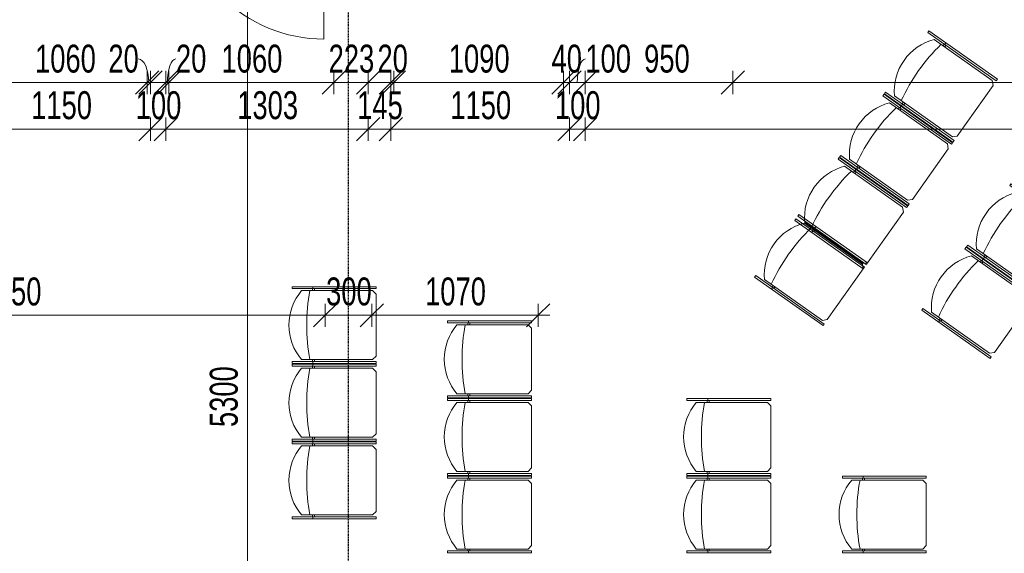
# Model space of a CAD drawing. Header units: millimetres. Extents: x -80560 to 110805, y -11020 to 52719.
# Tile 95 of 152: x 59779 to 66115, y 35387 to 38825. Entities that reach past the tile are written whole.
import ezdxf

# ---------------------------------------------------------------- set-up
doc = ezdxf.new("R2010")
doc.units = ezdxf.units.MM
doc.linetypes.add('CENTER2', pattern=[20, 8, -4, 4, -4])
for name, color, linetype, lineweight in [('A-ANNO-DIMS', 211, 'Continuous', 9), ('A-ANNO-DIMS-100', 211, 'Continuous', 9), ('A-DOOR', 31, 'Continuous', 18), ('I-FURN', 30, 'Continuous', 18), ('S-GRID', 1, 'Continuous', 9)]:
    doc.layers.add(name, color=color, linetype=linetype, lineweight=lineweight)
doc.styles.add('Arial_6', font='arial.ttf', dxfattribs={"width": 0.7, "height": 180})
doc.dimstyles.new('n3o_1_8', dxfattribs={"dimscale": 304.8, "dimtxt": 183.646692, "dimasz": 0.492126, "dimexe": 0.246063, "dimexo": 0.0625, "dimgap": 0.032808, "dimtad": 1, "dimdec": 0, "dimdsep": 46, "dimtxsty": 'Arial_6', "dimblk1": 'OBLIQUE', "dimblk2": 'OBLIQUE', "dimsah": 1, "dimcen": 0.09, "dimdle": 0.246063, "dimazin": 0, "dimtfac": 1, "dimtdec": 4, "dimtix": 1, "dimtmove": 0, "dimatfit": 3, "dimfxl": 0.246063, "dimfxlon": 1, "dimtvp": 1, "dimtolj": 1, "dimtzin": 0, "dimarcsym": 2})
doc.dimstyles.new('n3o_1_8_1', dxfattribs={"dimscale": 304.8, "dimtxt": 183.646692, "dimasz": 0.492126, "dimexe": 0.246063, "dimexo": 0.0625, "dimgap": 0.032808, "dimtad": 1, "dimdec": 0, "dimdsep": 46, "dimtxsty": 'Arial_6', "dimblk1": 'OBLIQUE', "dimblk2": 'OBLIQUE', "dimsah": 1, "dimcen": 0.09, "dimdle": 0.246063, "dimazin": 0, "dimtfac": 1, "dimtdec": 4, "dimtix": 1, "dimtmove": 2, "dimatfit": 3, "dimfxl": 0.246063, "dimfxlon": 1, "dimtvp": 1, "dimtolj": 1, "dimtzin": 0, "dimarcsym": 2})
doc.dimstyles.new('n3o_1_8_2', dxfattribs={"dimscale": 304.8, "dimtxt": 183.646692, "dimasz": 0.492126, "dimexe": 0.246063, "dimexo": 0.0625, "dimgap": 0.032808, "dimtad": 1, "dimdec": 0, "dimdsep": 46, "dimtxsty": 'Arial_6', "dimblk1": 'OBLIQUE', "dimblk2": 'OBLIQUE', "dimsah": 1, "dimcen": 0.09, "dimdle": 0.246063, "dimazin": 0, "dimtfac": 1, "dimtdec": 4, "dimtix": 1, "dimtmove": 1, "dimatfit": 3, "dimfxl": 0.246063, "dimfxlon": 1, "dimtvp": 1, "dimtolj": 1, "dimtzin": 0, "dimarcsym": 2})
doc.dimstyles.new('n3o_1_8_3', dxfattribs={"dimscale": 304.8, "dimtxt": 183.646692, "dimasz": 0.492126, "dimexe": 0.246063, "dimexo": 0.0625, "dimgap": 0.032808, "dimtad": 1, "dimdec": 0, "dimdsep": 46, "dimtxsty": 'Arial_6', "dimblk1": 'OBLIQUE', "dimblk2": 'OBLIQUE', "dimsah": 1, "dimcen": 0.09, "dimdle": 0.246063, "dimazin": 0, "dimtfac": 1, "dimtdec": 4, "dimtix": 1, "dimtmove": 0, "dimatfit": 3, "dimfxl": 0.246063, "dimfxlon": 1, "dimtvp": 1, "dimtolj": 1, "dimtzin": 0, "dimarcsym": 2})

# ---------------------------------------------------------------- blocks, each defined once
blk = doc.blocks.new('Stacking-Chair-KI-Maestro _1_ - Seat _ Back Cushion-30640665-DO_00 begane grond')
at = {"layer": 'I-FURN'}
for p, q in [((-234.9, 259.2), (-247.6, 259.2)), ((-247.6, 259.2), (-247.6, -280.5)), ((-234.9, 259.2), (-234.9, -280.5)), ((235, 259.2), (247.7, 259.2)), ((235, 259.2), (235, -280.5)), ((247.7, 259.2), (247.7, -280.5)), ((-222.3, 199.1), (-222.3, -258.1)), ((222.3, 199.1), (222.3, -258.1)), ((-234.9, 129.4), (-222.3, 129.4)), ((235, 129.4), (222.3, 129.4)), ((-234.9, 125.9), (-247.6, 125.9)), ((-234.9, 116.7), (-222.3, 116.7)), ((235, 116.7), (222.3, 116.7)), ((235, 125.9), (247.7, 125.9)), ((-234.9, -280.5), (-247.6, -280.5)), ((-222.3, -258.1), (-199.9, -280.5)), ((-199.9, -280.5), (199.9, -280.5)), ((222.3, -258.1), (199.9, -280.5)), ((235, -280.5), (247.7, -280.5))]:
    blk.add_line(p, q, dxfattribs=at)
for centre, radius, start, end in [((0, -63.5), 344.1, 90, 130.24326), ((0, -63.5), 344.1, 49.75674, 90), ((0, -1041.2), 1207.5, 90, 100.60986), ((0, -1041.2), 1207.5, 79.39014, 90)]:
    blk.add_arc(centre, radius, start, end, dxfattribs=at)
blk = doc.blocks.new('Stacking-Chair-KI-Maestro _1_ - Seat _ Back Cushion-32528548-DO_00 begane grond')
at = {"layer": 'I-FURN'}
for p, q in [((-234.9, 280.5), (-247.6, 280.5)), ((-247.6, -259.2), (-247.6, 280.5)), ((-234.9, -259.2), (-234.9, 280.5)), ((-222.3, 258.1), (-199.9, 280.5)), ((-222.3, -199.1), (-222.3, 258.1)), ((-199.9, 280.5), (199.9, 280.5)), ((222.3, 258.1), (199.9, 280.5)), ((222.3, -199.1), (222.3, 258.1)), ((235, 280.5), (247.7, 280.5)), ((235, -259.2), (235, 280.5)), ((247.7, -259.2), (247.7, 280.5)), ((-234.9, -125.9), (-247.6, -125.9)), ((-234.9, -116.7), (-222.3, -116.7)), ((235, -116.7), (222.3, -116.7)), ((235, -125.9), (247.7, -125.9)), ((-234.9, -129.4), (-222.3, -129.4)), ((235, -129.4), (222.3, -129.4)), ((-234.9, -259.2), (-247.6, -259.2)), ((235, -259.2), (247.7, -259.2))]:
    blk.add_line(p, q, dxfattribs=at)
for centre, radius, start, end in [((0, 1041.2), 1207.5, 259.39014, 270), ((0, 1041.2), 1207.5, 270, 280.60986), ((0, 63.5), 344.1, 229.75674, 270), ((0, 63.5), 344.1, 270, 310.24326)]:
    blk.add_arc(centre, radius, start, end, dxfattribs=at)
blk = doc.blocks.new('00_n3o_symbool_swingangle - std-31756284-DO_00 begane grond')
at = {"layer": 'A-DOOR'}
blk.add_line((-415, 10), (-415, 944), dxfattribs=at)
blk.add_arc((-415, 10), 934, 360, 90, dxfattribs=at)
blk = doc.blocks.new('DIMBLOCK197-DO_00 begane grond')
at = {"layer": 'A-ANNO-DIMS-100'}
for p, q in [((61245.8, 39650), (61170.8, 39725)), ((61320.8, 39650), (61170.8, 39650)), ((61245.8, 39650), (61245.8, 34350)), ((61245.8, 39650), (61320.8, 39575)), ((61245.8, 39650), (61320.8, 39650)), ((61245.8, 34350), (61170.8, 34425)), ((61320.8, 34350), (61170.8, 34350)), ((61245.8, 34350), (61320.8, 34275)), ((61245.8, 34350), (61320.8, 34350))]:
    blk.add_line(p, q, dxfattribs=at)
at = {"layer": 'A-ANNO-DIMS-100', "color": 0, "insert": (61002.1, 36201.1), "char_height": 180, "width": 461.094, "attachment_point": 1, "rotation": 90, "line_spacing_factor": 0.941778, "style": 'Arial_6'}
blk.add_mtext('5300', dxfattribs=at)
blk = doc.blocks.new('_Oblique')
at = {"color": 0, "linetype": 'ByBlock', "lineweight": -2}
blk.add_line((-0.5, -0.5), (0.5, 0.5), dxfattribs=at)
blk = doc.blocks.new('DIMBLOCK221-DO_00 begane grond')
at = {"layer": 'A-ANNO-DIMS-100'}
for p, q in [((59469.8, 38120.8), (59544.8, 38195.8)), ((59469.8, 38195.8), (59469.8, 38045.8)), ((59469.8, 38120.8), (59469.8, 38195.8)), ((60619.8, 38120.8), (60694.8, 38195.8)), ((60619.8, 38195.8), (60619.8, 38045.8)), ((60619.8, 38120.8), (60619.8, 38195.8)), ((59469.8, 38120.8), (59394.8, 38045.8)), ((59469.8, 38120.8), (60619.8, 38120.8)), ((60619.8, 38120.8), (60544.8, 38045.8))]:
    blk.add_line(p, q, dxfattribs=at)
at = {"layer": 'A-ANNO-DIMS-100', "color": 0, "insert": (59852.7, 38364.5), "char_height": 180, "width": 461.094, "attachment_point": 1, "line_spacing_factor": 0.941778, "style": 'Arial_6'}
blk.add_mtext('1150', dxfattribs=at)
blk = doc.blocks.new('DIMBLOCK222-DO_00 begane grond')
at = {"layer": 'A-ANNO-DIMS-100'}
for p, q in [((60619.8, 38120.8), (60694.8, 38195.8)), ((60619.8, 38195.8), (60619.8, 38045.8)), ((60619.8, 38120.8), (60619.8, 38195.8)), ((60719.8, 38120.8), (60794.8, 38195.8)), ((60719.8, 38195.8), (60719.8, 38045.8)), ((60719.8, 38120.8), (60719.8, 38195.8)), ((60619.8, 38120.8), (60544.8, 38045.8)), ((60619.8, 38120.8), (60719.8, 38120.8)), ((60719.8, 38120.8), (60644.8, 38045.8))]:
    blk.add_line(p, q, dxfattribs=at)
at = {"layer": 'A-ANNO-DIMS-100', "color": 0, "insert": (60525.7, 38364.5), "char_height": 180, "width": 345.821, "attachment_point": 1, "line_spacing_factor": 0.941778, "style": 'Arial_6'}
blk.add_mtext('100', dxfattribs=at)
blk = doc.blocks.new('DIMBLOCK223-DO_00 begane grond')
at = {"layer": 'A-ANNO-DIMS-100'}
for p, q in [((60719.8, 38120.8), (60794.8, 38195.8)), ((60719.8, 38195.8), (60719.8, 38045.8)), ((60719.8, 38120.8), (60719.8, 38195.8)), ((62022.3, 38120.8), (62097.3, 38195.8)), ((62022.3, 38195.8), (62022.3, 38045.8)), ((62022.3, 38120.8), (62022.3, 38195.8)), ((60719.8, 38120.8), (60644.8, 38045.8)), ((60719.8, 38120.8), (62022.3, 38120.8)), ((62022.3, 38120.8), (61947.3, 38045.8))]:
    blk.add_line(p, q, dxfattribs=at)
at = {"layer": 'A-ANNO-DIMS-100', "color": 0, "insert": (61178.9, 38364.5), "char_height": 180, "width": 461.094, "attachment_point": 1, "line_spacing_factor": 0.941778, "style": 'Arial_6'}
blk.add_mtext('1303', dxfattribs=at)
blk = doc.blocks.new('DIMBLOCK224-DO_00 begane grond')
at = {"layer": 'A-ANNO-DIMS-100'}
for p, q in [((62022.3, 38120.8), (62097.3, 38195.8)), ((62022.3, 38195.8), (62022.3, 38045.8)), ((62022.3, 38120.8), (62022.3, 38195.8)), ((62167.3, 38120.8), (62242.3, 38195.8)), ((62167.3, 38195.8), (62167.3, 38045.8)), ((62167.3, 38120.8), (62167.3, 38195.8)), ((62022.3, 38120.8), (61947.3, 38045.8)), ((62022.3, 38120.8), (62167.3, 38120.8)), ((62167.3, 38120.8), (62092.3, 38045.8))]:
    blk.add_line(p, q, dxfattribs=at)
at = {"layer": 'A-ANNO-DIMS-100', "color": 0, "insert": (61950.7, 38364.5), "char_height": 180, "width": 345.821, "attachment_point": 1, "line_spacing_factor": 0.941778, "style": 'Arial_6'}
blk.add_mtext('145', dxfattribs=at)
blk = doc.blocks.new('DIMBLOCK225-DO_00 begane grond')
at = {"layer": 'A-ANNO-DIMS-100'}
for p, q in [((62167.3, 38120.8), (62242.3, 38195.8)), ((62167.3, 38195.8), (62167.3, 38045.8)), ((62167.3, 38120.8), (62167.3, 38195.8)), ((63317.3, 38120.8), (63392.3, 38195.8)), ((63317.3, 38195.8), (63317.3, 38045.8)), ((63317.3, 38120.8), (63317.3, 38195.8)), ((62167.3, 38120.8), (62092.3, 38045.8)), ((62167.3, 38120.8), (63317.3, 38120.8)), ((63317.3, 38120.8), (63242.3, 38045.8))]:
    blk.add_line(p, q, dxfattribs=at)
at = {"layer": 'A-ANNO-DIMS-100', "color": 0, "insert": (62550.2, 38364.5), "char_height": 180, "width": 461.094, "attachment_point": 1, "line_spacing_factor": 0.941778, "style": 'Arial_6'}
blk.add_mtext('1150', dxfattribs=at)
blk = doc.blocks.new('DIMBLOCK226-DO_00 begane grond')
at = {"layer": 'A-ANNO-DIMS-100'}
for p, q in [((63317.3, 38120.8), (63392.3, 38195.8)), ((63317.3, 38195.8), (63317.3, 38045.8)), ((63317.3, 38120.8), (63317.3, 38195.8)), ((63417.3, 38120.8), (63492.3, 38195.8)), ((63417.3, 38195.8), (63417.3, 38045.8)), ((63417.3, 38120.8), (63417.3, 38195.8)), ((63317.3, 38120.8), (63242.3, 38045.8)), ((63317.3, 38120.8), (63417.3, 38120.8)), ((63417.3, 38120.8), (63342.3, 38045.8))]:
    blk.add_line(p, q, dxfattribs=at)
at = {"layer": 'A-ANNO-DIMS-100', "color": 0, "insert": (63223.2, 38364.5), "char_height": 180, "width": 345.821, "attachment_point": 1, "line_spacing_factor": 0.941778, "style": 'Arial_6'}
blk.add_mtext('100', dxfattribs=at)
blk = doc.blocks.new('DIMBLOCK227-DO_00 begane grond')
at = {"layer": 'A-ANNO-DIMS-100'}
for p, q in [((63417.3, 38120.8), (63492.3, 38195.8)), ((63417.3, 38195.8), (63417.3, 38045.8)), ((63417.3, 38120.8), (63417.3, 38195.8)), ((70639.3, 38120.8), (70714.3, 38195.8)), ((70639.3, 38195.8), (70639.3, 38045.8)), ((70639.3, 38120.8), (70639.3, 38195.8)), ((63417.3, 38120.8), (63342.3, 38045.8)), ((63417.3, 38120.8), (70639.3, 38120.8)), ((70639.3, 38120.8), (70564.3, 38045.8))]:
    blk.add_line(p, q, dxfattribs=at)
at = {"layer": 'A-ANNO-DIMS-100', "color": 0, "insert": (66836.2, 38364.5), "char_height": 180, "width": 461.094, "attachment_point": 1, "line_spacing_factor": 0.941778, "style": 'Arial_6'}
blk.add_mtext('7222', dxfattribs=at)
blk = doc.blocks.new('DIMBLOCK312-DO_00 begane grond')
at = {"layer": 'A-ANNO-DIMS-100'}
for p, q in [((57694.8, 36920.8), (57769.8, 36995.8)), ((57694.8, 36845.8), (57694.8, 36995.8)), ((61744.8, 36920.8), (61819.8, 36995.8)), ((61744.8, 36845.8), (61744.8, 36995.8)), ((57694.8, 36920.8), (57619.8, 36845.8)), ((57694.8, 36920.8), (61744.8, 36920.8)), ((57694.8, 36920.8), (57694.8, 36845.8)), ((61744.8, 36920.8), (61669.8, 36845.8)), ((61744.8, 36920.8), (61744.8, 36845.8))]:
    blk.add_line(p, q, dxfattribs=at)
at = {"layer": 'A-ANNO-DIMS-100', "color": 0, "insert": (59527.7, 37164.5), "char_height": 180, "width": 461.094, "attachment_point": 1, "line_spacing_factor": 0.941778, "style": 'Arial_6'}
blk.add_mtext('4050', dxfattribs=at)
blk = doc.blocks.new('DIMBLOCK313-DO_00 begane grond')
at = {"layer": 'A-ANNO-DIMS-100'}
for p, q in [((61744.8, 36920.8), (61819.8, 36995.8)), ((61744.8, 36845.8), (61744.8, 36995.8)), ((62044.8, 36920.8), (62119.8, 36995.8)), ((62044.8, 36845.8), (62044.8, 36995.8)), ((61744.8, 36920.8), (61669.8, 36845.8)), ((61744.8, 36920.8), (62044.8, 36920.8)), ((61744.8, 36920.8), (61744.8, 36845.8)), ((62044.8, 36920.8), (61969.8, 36845.8)), ((62044.8, 36920.8), (62044.8, 36845.8))]:
    blk.add_line(p, q, dxfattribs=at)
at = {"layer": 'A-ANNO-DIMS-100', "color": 0, "insert": (61750.7, 37164.5), "char_height": 180, "width": 345.821, "attachment_point": 1, "line_spacing_factor": 0.941778, "style": 'Arial_6'}
blk.add_mtext('300', dxfattribs=at)
blk = doc.blocks.new('DIMBLOCK314-DO_00 begane grond')
at = {"layer": 'A-ANNO-DIMS-100'}
for p, q in [((62044.8, 36920.8), (62119.8, 36995.8)), ((62044.8, 36845.8), (62044.8, 36995.8)), ((63114.8, 36920.8), (63189.8, 36995.8)), ((63114.8, 36845.8), (63114.8, 36995.8)), ((62044.8, 36920.8), (61969.8, 36845.8)), ((62044.8, 36920.8), (63189.8, 36920.8)), ((62044.8, 36920.8), (62044.8, 36845.8)), ((63114.8, 36920.8), (63039.8, 36845.8)), ((63114.8, 36920.8), (63114.8, 36845.8))]:
    blk.add_line(p, q, dxfattribs=at)
at = {"layer": 'A-ANNO-DIMS-100', "color": 0, "insert": (62387.7, 37164.5), "char_height": 180, "width": 461.094, "attachment_point": 1, "line_spacing_factor": 0.941778, "style": 'Arial_6'}
blk.add_mtext('1070', dxfattribs=at)
blk = doc.blocks.new('DIMBLOCK374-DO_00 begane grond')
at = {"layer": 'A-ANNO-DIMS-100'}
for p, q in [((59539.8, 38420.8), (59614.8, 38495.8)), ((59539.8, 38495.8), (59539.8, 38345.8)), ((59539.8, 38420.8), (59539.8, 38495.8)), ((60599.8, 38420.8), (60674.8, 38495.8)), ((60599.8, 38495.8), (60599.8, 38345.8)), ((60599.8, 38420.8), (60599.8, 38495.8)), ((59539.8, 38420.8), (59464.8, 38345.8)), ((59539.8, 38420.8), (60599.8, 38420.8)), ((60599.8, 38420.8), (60524.8, 38345.8))]:
    blk.add_line(p, q, dxfattribs=at)
at = {"layer": 'A-ANNO-DIMS-100', "color": 0, "insert": (59877.7, 38664.5), "char_height": 180, "width": 461.094, "attachment_point": 1, "line_spacing_factor": 0.941778, "style": 'Arial_6'}
blk.add_mtext('1060', dxfattribs=at)
blk = doc.blocks.new('DIMBLOCK375-DO_00 begane grond')
at = {"layer": 'A-ANNO-DIMS-100'}
for p, q in [((60599.8, 38420.8), (60674.8, 38495.8)), ((60599.8, 38495.8), (60599.8, 38345.8)), ((60599.8, 38420.8), (60599.8, 38495.8)), ((60619.8, 38420.8), (60694.8, 38495.8)), ((60619.8, 38495.8), (60619.8, 38345.8)), ((60619.8, 38420.8), (60619.8, 38495.8)), ((60599.8, 38420.8), (60524.8, 38345.8)), ((60619.8, 38420.8), (60544.8, 38345.8)), ((60599.8, 38420.8), (60694.8, 38420.8))]:
    blk.add_line(p, q, dxfattribs=at)
blk.add_ellipse((60541.7, 38420.8), major_axis=(0, 151.3), ratio=0.450076, start_param=4.712389, end_param=6.283185, dxfattribs=at)
at = {"layer": 'A-ANNO-DIMS-100', "color": 0, "insert": (60349.6, 38664.5), "char_height": 180, "width": 230.547, "attachment_point": 1, "line_spacing_factor": 0.941778, "style": 'Arial_6'}
blk.add_mtext('20', dxfattribs=at)
blk = doc.blocks.new('DIMBLOCK376-DO_00 begane grond')
at = {"layer": 'A-ANNO-DIMS-100'}
for p, q in [((60719.8, 38420.8), (60794.8, 38495.8)), ((60719.8, 38495.8), (60719.8, 38345.8)), ((60719.8, 38420.8), (60719.8, 38495.8)), ((60739.8, 38420.8), (60814.8, 38495.8)), ((60739.8, 38495.8), (60739.8, 38345.8)), ((60739.8, 38420.8), (60739.8, 38495.8)), ((60644.8, 38420.8), (60739.8, 38420.8)), ((60719.8, 38420.8), (60644.8, 38345.8)), ((60739.8, 38420.8), (60664.8, 38345.8))]:
    blk.add_line(p, q, dxfattribs=at)
blk.add_ellipse((60784.5, 38420.8), major_axis=(0, 151.3), ratio=0.361298, start_param=0, end_param=1.570796, dxfattribs=at)
at = {"layer": 'A-ANNO-DIMS-100', "color": 0, "insert": (60784.5, 38664.5), "char_height": 180, "width": 230.547, "attachment_point": 1, "line_spacing_factor": 0.941778, "style": 'Arial_6'}
blk.add_mtext('20', dxfattribs=at)
blk = doc.blocks.new('DIMBLOCK377-DO_00 begane grond')
at = {"layer": 'A-ANNO-DIMS-100'}
for p, q in [((60739.8, 38420.8), (60814.8, 38495.8)), ((60739.8, 38495.8), (60739.8, 38345.8)), ((60739.8, 38420.8), (60739.8, 38495.8)), ((61799.8, 38420.8), (61874.8, 38495.8)), ((61799.8, 38495.8), (61799.8, 38345.8)), ((61799.8, 38420.8), (61799.8, 38495.8)), ((60739.8, 38420.8), (60664.8, 38345.8)), ((60739.8, 38420.8), (61799.8, 38420.8)), ((61799.8, 38420.8), (61724.8, 38345.8))]:
    blk.add_line(p, q, dxfattribs=at)
at = {"layer": 'A-ANNO-DIMS-100', "color": 0, "insert": (61077.7, 38664.5), "char_height": 180, "width": 461.094, "attachment_point": 1, "line_spacing_factor": 0.941778, "style": 'Arial_6'}
blk.add_mtext('1060', dxfattribs=at)
blk = doc.blocks.new('DIMBLOCK378-DO_00 begane grond')
at = {"layer": 'A-ANNO-DIMS-100'}
for p, q in [((61799.8, 38420.8), (61874.8, 38495.8)), ((61799.8, 38495.8), (61799.8, 38345.8)), ((61799.8, 38420.8), (61799.8, 38495.8)), ((62022.3, 38420.8), (62097.3, 38495.8)), ((62022.3, 38495.8), (62022.3, 38345.8)), ((62022.3, 38420.8), (62022.3, 38495.8)), ((61799.8, 38420.8), (61724.8, 38345.8)), ((61799.8, 38420.8), (62097.3, 38420.8)), ((62022.3, 38420.8), (61947.3, 38345.8))]:
    blk.add_line(p, q, dxfattribs=at)
at = {"layer": 'A-ANNO-DIMS-100', "color": 0, "insert": (61767, 38664.5), "char_height": 180, "width": 345.821, "attachment_point": 1, "line_spacing_factor": 0.941778, "style": 'Arial_6'}
blk.add_mtext('223', dxfattribs=at)
blk = doc.blocks.new('DIMBLOCK382-DO_00 begane grond')
at = {"layer": 'A-ANNO-DIMS-100'}
for p, q in [((62167.3, 38420.8), (62242.3, 38495.8)), ((62167.3, 38495.8), (62167.3, 38345.8)), ((62167.3, 38420.8), (62167.3, 38495.8)), ((62187.3, 38420.8), (62262.3, 38495.8)), ((62187.3, 38495.8), (62187.3, 38345.8)), ((62187.3, 38420.8), (62187.3, 38495.8)), ((62092.3, 38420.8), (62187.3, 38420.8)), ((62167.3, 38420.8), (62092.3, 38345.8)), ((62187.3, 38420.8), (62112.3, 38345.8))]:
    blk.add_line(p, q, dxfattribs=at)
at = {"layer": 'A-ANNO-DIMS-100', "color": 0, "insert": (62081.3, 38664.5), "char_height": 180, "width": 230.547, "attachment_point": 1, "line_spacing_factor": 0.941778, "style": 'Arial_6'}
blk.add_mtext('20', dxfattribs=at)
blk = doc.blocks.new('DIMBLOCK383-DO_00 begane grond')
at = {"layer": 'A-ANNO-DIMS-100'}
for p, q in [((62187.3, 38420.8), (62262.3, 38495.8)), ((62187.3, 38495.8), (62187.3, 38345.8)), ((62187.3, 38420.8), (62187.3, 38495.8)), ((63277.3, 38420.8), (63352.3, 38495.8)), ((63277.3, 38495.8), (63277.3, 38345.8)), ((63277.3, 38420.8), (63277.3, 38495.8)), ((62187.3, 38420.8), (62112.3, 38345.8)), ((62187.3, 38420.8), (63277.3, 38420.8)), ((63277.3, 38420.8), (63202.3, 38345.8))]:
    blk.add_line(p, q, dxfattribs=at)
at = {"layer": 'A-ANNO-DIMS-100', "color": 0, "insert": (62540.2, 38664.5), "char_height": 180, "width": 461.094, "attachment_point": 1, "line_spacing_factor": 0.941778, "style": 'Arial_6'}
blk.add_mtext('1090', dxfattribs=at)
blk = doc.blocks.new('DIMBLOCK384-DO_00 begane grond')
at = {"layer": 'A-ANNO-DIMS-100'}
for p, q in [((63277.3, 38420.8), (63352.3, 38495.8)), ((63277.3, 38495.8), (63277.3, 38345.8)), ((63277.3, 38420.8), (63277.3, 38495.8)), ((63317.3, 38420.8), (63392.3, 38495.8)), ((63317.3, 38495.8), (63317.3, 38345.8)), ((63317.3, 38420.8), (63317.3, 38495.8)), ((63277.3, 38420.8), (63202.3, 38345.8)), ((63317.3, 38420.8), (63242.3, 38345.8)), ((63277.3, 38420.8), (63317.3, 38420.8))]:
    blk.add_line(p, q, dxfattribs=at)
at = {"layer": 'A-ANNO-DIMS-100', "color": 0, "insert": (63201.3, 38664.5), "char_height": 180, "width": 230.547, "attachment_point": 1, "line_spacing_factor": 0.941778, "style": 'Arial_6'}
blk.add_mtext('40', dxfattribs=at)
blk = doc.blocks.new('DIMBLOCK385-DO_00 begane grond')
at = {"layer": 'A-ANNO-DIMS-100'}
for p, q in [((63317.3, 38420.8), (63392.3, 38495.8)), ((63317.3, 38495.8), (63317.3, 38345.8)), ((63317.3, 38420.8), (63317.3, 38495.8)), ((63417.3, 38420.8), (63492.3, 38495.8)), ((63417.3, 38495.8), (63417.3, 38345.8)), ((63417.3, 38420.8), (63417.3, 38495.8)), ((63317.3, 38420.8), (63242.3, 38345.8)), ((63317.3, 38420.8), (63417.3, 38420.8)), ((63417.3, 38420.8), (63342.3, 38345.8))]:
    blk.add_line(p, q, dxfattribs=at)
blk.add_ellipse((63418.9, 38420.8), major_axis=(0, 151.3), ratio=0.340682, start_param=0, end_param=1.570796, dxfattribs=at)
at = {"layer": 'A-ANNO-DIMS-100', "color": 0, "insert": (63418.9, 38664.5), "char_height": 180, "width": 345.821, "attachment_point": 1, "line_spacing_factor": 0.941778, "style": 'Arial_6'}
blk.add_mtext('100', dxfattribs=at)
blk = doc.blocks.new('DIMBLOCK386-DO_00 begane grond')
at = {"layer": 'A-ANNO-DIMS-100'}
for p, q in [((63417.3, 38420.8), (63492.3, 38495.8)), ((63417.3, 38495.8), (63417.3, 38345.8)), ((63417.3, 38420.8), (63417.3, 38495.8)), ((64367.3, 38420.8), (64442.3, 38495.8)), ((64367.3, 38495.8), (64367.3, 38345.8)), ((64367.3, 38420.8), (64367.3, 38495.8)), ((63417.3, 38420.8), (63342.3, 38345.8)), ((63417.3, 38420.8), (64367.3, 38420.8)), ((64367.3, 38420.8), (64292.3, 38345.8))]:
    blk.add_line(p, q, dxfattribs=at)
at = {"layer": 'A-ANNO-DIMS-100', "color": 0, "insert": (63797, 38664.5), "char_height": 180, "width": 345.821, "attachment_point": 1, "line_spacing_factor": 0.941778, "style": 'Arial_6'}
blk.add_mtext('950', dxfattribs=at)
blk = doc.blocks.new('DIMBLOCK387-DO_00 begane grond')
at = {"layer": 'A-ANNO-DIMS-100'}
for p, q in [((64367.3, 38420.8), (64442.3, 38495.8)), ((64367.3, 38495.8), (64367.3, 38345.8)), ((64367.3, 38420.8), (64367.3, 38495.8)), ((68347.3, 38420.8), (68422.3, 38495.8)), ((68347.3, 38495.8), (68347.3, 38345.8)), ((68347.3, 38420.8), (68347.3, 38495.8)), ((64367.3, 38420.8), (64292.3, 38345.8)), ((64367.3, 38420.8), (68347.3, 38420.8)), ((68347.3, 38420.8), (68272.3, 38345.8))]:
    blk.add_line(p, q, dxfattribs=at)
at = {"layer": 'A-ANNO-DIMS-100', "color": 0, "insert": (66165.2, 38664.5), "char_height": 180, "width": 461.094, "attachment_point": 1, "line_spacing_factor": 0.941778, "style": 'Arial_6'}
blk.add_mtext('3980', dxfattribs=at)

msp = doc.modelspace()

# ---------------------------------------------------------------- linework, layer by layer
at = {"layer": 'S-GRID', "linetype": 'CENTER2', "lineweight": 25}
msp.add_line((61894.8, 4383.3), (61894.8, 52119.1), dxfattribs=at)

# ---------------------------------------------------------------- block references
at = {"layer": 'A-DOOR', "rotation": 180}
msp.add_blockref('00_n3o_symbool_swingangle - std-31756284-DO_00 begane grond', (61321.8, 39644.5), dxfattribs=at)
at = {"layer": 'I-FURN'}
for name, p, rotation in [('Stacking-Chair-KI-Maestro _1_ - Seat _ Back Cushion-32528548-DO_00 begane grond', (65698.6, 38401.1), 234.7334786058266), ('Stacking-Chair-KI-Maestro _1_ - Seat _ Back Cushion-32528548-DO_00 begane grond', (65409.9, 37992.8), 234.7334786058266), ('Stacking-Chair-KI-Maestro _1_ - Seat _ Back Cushion-32528548-DO_00 begane grond', (65121.2, 37584.6), 234.7334786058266), ('Stacking-Chair-KI-Maestro _1_ - Seat _ Back Cushion-32528548-DO_00 begane grond', (66226.4, 37415.4), 234.7334786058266), ('Stacking-Chair-KI-Maestro _1_ - Seat _ Back Cushion-32528548-DO_00 begane grond', (64862.3, 37218.5), 234.7334786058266), ('Stacking-Chair-KI-Maestro _1_ - Seat _ Back Cushion-32528548-DO_00 begane grond', (65937.7, 37007.2), 234.7334786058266), ('Stacking-Chair-KI-Maestro _1_ - Seat _ Back Cushion-30640665-DO_00 begane grond', (61792, 36857.5), 89.9999999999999), ('Stacking-Chair-KI-Maestro _1_ - Seat _ Back Cushion-30640665-DO_00 begane grond', (62792, 36637.5), 89.9999999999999), ('Stacking-Chair-KI-Maestro _1_ - Seat _ Back Cushion-30640665-DO_00 begane grond', (61792, 36357.5), 89.9999999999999), ('Stacking-Chair-KI-Maestro _1_ - Seat _ Back Cushion-30640665-DO_00 begane grond', (62792, 36137.5), 89.9999999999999), ('Stacking-Chair-KI-Maestro _1_ - Seat _ Back Cushion-30640665-DO_00 begane grond', (64332, 36137.5), 89.9999999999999), ('Stacking-Chair-KI-Maestro _1_ - Seat _ Back Cushion-30640665-DO_00 begane grond', (61792, 35857.5), 89.9999999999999), ('Stacking-Chair-KI-Maestro _1_ - Seat _ Back Cushion-30640665-DO_00 begane grond', (62792, 35637.5), 89.9999999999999), ('Stacking-Chair-KI-Maestro _1_ - Seat _ Back Cushion-30640665-DO_00 begane grond', (64332, 35637.5), 89.9999999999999), ('Stacking-Chair-KI-Maestro _1_ - Seat _ Back Cushion-30640665-DO_00 begane grond', (65332, 35637.5), 89.9999999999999)]:
    msp.add_blockref(name, p, dxfattribs=dict(at, rotation=rotation))

# ---------------------------------------------------------------- dimensions: what is measured, and where the dimension line sits
at = {"layer": 'A-ANNO-DIMS'}
dim = msp.add_linear_dim(base=(61245.8, 34350), p1=(61320.8, 39650), p2=(61320.8, 34350), angle=90, dimstyle='n3o_1_8_1', override={"dimpost": '<>', "dimfxl": 5300}, dxfattribs=at)
dim.commit()
dim.dimension.update_dxf_attribs({"geometry": 'DIMBLOCK197-DO_00 begane grond', "text_midpoint": (61122.1, 36431.6), "dimtype": 160, "text_rotation": 90})
for base, p1, p2, dimstyle, override, picture, middle in [((60599.8, 38420.8), (59539.8, 38495.8), (60599.8, 38495.8), 'n3o_1_8', {"dimpost": '<>', "dimfxl": 1060}, 'DIMBLOCK374-DO_00 begane grond', (60069.8, 38522.7)), ((61799.8, 38420.8), (60739.8, 38495.8), (61799.8, 38495.8), 'n3o_1_8', {"dimpost": '<>', "dimfxl": 1060}, 'DIMBLOCK377-DO_00 begane grond', (61269.8, 38522.7)), ((62022.3189632, 38420.8340372), (61799.8189632, 38495.8340372), (62022.3189632, 38495.8340372), 'n3o_1_8', {"dimpost": '<>', "dimfxl": 222.5}, 'DIMBLOCK378-DO_00 begane grond', (61911.0689632, 38522.7985671)), ((62187.3, 38420.8), (62167.3, 38495.8), (62187.3, 38495.8), 'n3o_1_8', {"dimpost": '<>', "dimfxl": 20}, 'DIMBLOCK382-DO_00 begane grond', (62177.3, 38522.7)), ((63277.3, 38420.8), (62187.3, 38495.8), (63277.3, 38495.8), 'n3o_1_8', {"dimpost": '<>', "dimfxl": 1090}, 'DIMBLOCK383-DO_00 begane grond', (62732.3, 38522.7)), ((63317.3, 38420.8), (63277.3, 38495.8), (63317.3, 38495.8), 'n3o_1_8_3', {"dimpost": '<>', "dimfxl": 40}, 'DIMBLOCK384-DO_00 begane grond', (63297.3, 38522.7)), ((68347.3, 38420.8), (64367.3, 38495.8), (68347.3, 38495.8), 'n3o_1_8_3', {"dimpost": '<>', "dimfxl": 3980}, 'DIMBLOCK387-DO_00 begane grond', (66357.3, 38522.8)), ((60619.8, 38120.8), (59469.8, 38195.8), (60619.8, 38195.8), 'n3o_1_8', {"dimpost": '<>', "dimfxl": 1150}, 'DIMBLOCK221-DO_00 begane grond', (60044.8, 38222.7)), ((60719.8, 38120.8), (60619.8, 38195.8), (60719.8, 38195.8), 'n3o_1_8', {"dimpost": '<>', "dimfxl": 100}, 'DIMBLOCK222-DO_00 begane grond', (60669.8, 38222.7)), ((62022.3189632, 38120.8340372), (60719.8189632, 38195.8340372), (62022.3189632, 38195.8340372), 'n3o_1_8', {"dimpost": '<>', "dimfxl": 1302.5}, 'DIMBLOCK223-DO_00 begane grond', (61371.0689632, 38222.7985671)), ((62167.3, 38120.8), (62022.3, 38195.8), (62167.3, 38195.8), 'n3o_1_8', {"dimpost": '<>', "dimfxl": 145}, 'DIMBLOCK224-DO_00 begane grond', (62094.8, 38222.7)), ((63317.3, 38120.8), (62167.3, 38195.8), (63317.3, 38195.8), 'n3o_1_8', {"dimpost": '<>', "dimfxl": 1150}, 'DIMBLOCK225-DO_00 begane grond', (62742.3, 38222.7)), ((63417.3, 38120.8), (63317.3, 38195.8), (63417.3, 38195.8), 'n3o_1_8', {"dimpost": '<>', "dimfxl": 100}, 'DIMBLOCK226-DO_00 begane grond', (63367.3, 38222.7)), ((70639.3, 38120.8), (63417.3, 38195.8), (70639.3, 38195.8), 'n3o_1_8', {"dimpost": '<>', "dimfxl": 7222}, 'DIMBLOCK227-DO_00 begane grond', (67028.3, 38221.2)), ((61744.8, 36920.8), (57694.8, 36845.8), (61744.8, 36845.8), 'n3o_1_8', {"dimpost": '<>', "dimfxl": 4050}, 'DIMBLOCK312-DO_00 begane grond', (59719.8, 37022.7)), ((62044.8, 36920.8), (61744.8, 36845.8), (62044.8, 36845.8), 'n3o_1_8', {"dimpost": '<>', "dimfxl": 300}, 'DIMBLOCK313-DO_00 begane grond', (61894.8, 37022.8)), ((63114.8, 36920.8), (62044.8, 36845.8), (63114.8, 36845.8), 'n3o_1_8', {"dimpost": '<>', "dimfxl": 1070}, 'DIMBLOCK314-DO_00 begane grond', (62579.8, 37022.7))]:
    dim = msp.add_linear_dim(base=base, p1=p1, p2=p2, dimstyle=dimstyle, override=override, dxfattribs=at)
    dim.commit()
    dim.dimension.update_dxf_attribs({"geometry": picture, "text_midpoint": middle})
for base, p1, p2, dimstyle, override, picture, middle in [((60619.8, 38420.8), (60599.8, 38495.8), (60619.8, 38495.8), 'n3o_1_8_2', {"dimpost": '<>', "dimfxl": 20}, 'DIMBLOCK375-DO_00 begane grond', (60464.9, 38544.5)), ((60739.8, 38420.8), (60719.8, 38495.8), (60739.8, 38495.8), 'n3o_1_8_2', {"dimpost": '<>', "dimfxl": 20}, 'DIMBLOCK376-DO_00 begane grond', (60899.7, 38544.5)), ((63417.3, 38420.8), (63317.3, 38495.8), (63417.3, 38495.8), 'n3o_1_8_2', {"dimpost": '<>', "dimfxl": 100}, 'DIMBLOCK385-DO_00 begane grond', (63591.8, 38544.5)), ((64367.3, 38420.8), (63417.3, 38495.8), (64367.3, 38495.8), 'n3o_1_8_1', {"dimpost": '<>', "dimfxl": 950}, 'DIMBLOCK386-DO_00 begane grond', (63969.9, 38544.5))]:
    dim = msp.add_linear_dim(base=base, p1=p1, p2=p2, dimstyle=dimstyle, override=override, dxfattribs=at)
    dim.commit()
    dim.dimension.update_dxf_attribs({"geometry": picture, "text_midpoint": middle, "dimtype": 160})

doc.saveas('drawing.dxf')
